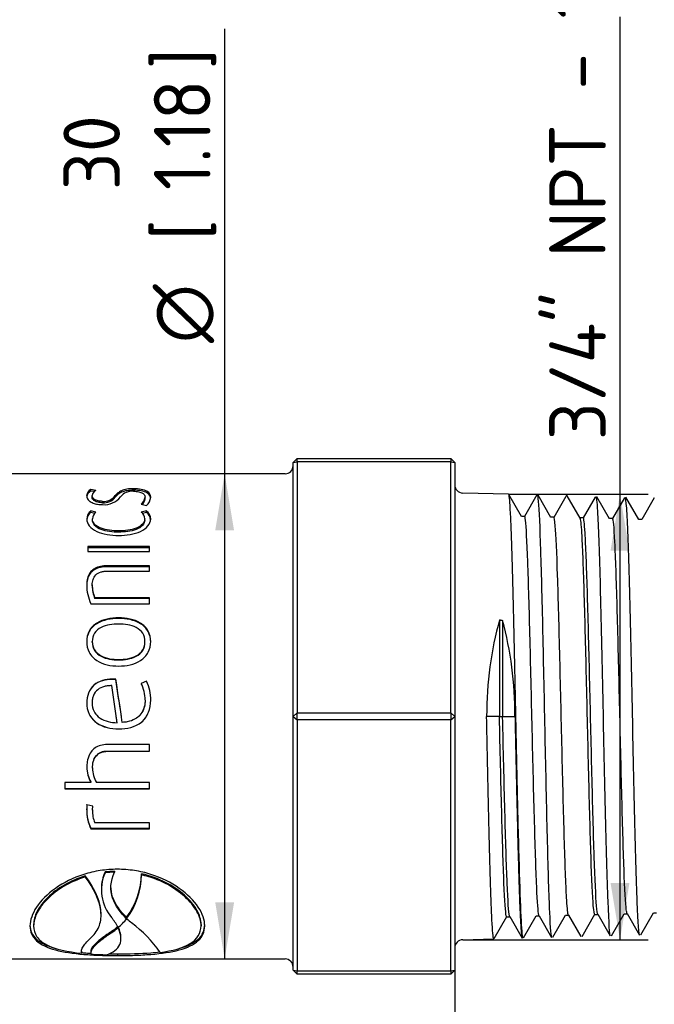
# Paper-space layout 'Sheet2' of a CAD drawing. Header units: millimetres. Extents: x 0 to 296, y -72 to 205.
# Tile 5 of 10: x 117 to 157, y 75 to 136. Entities that reach past the tile are written whole.
import ezdxf
from ezdxf.enums import TextEntityAlignment as Align

# ---------------------------------------------------------------- set-up
doc = ezdxf.new("R2010")
doc.units = ezdxf.units.MM
doc.layers.add('Default', color=7, linetype='Continuous')
doc.layers.add('SRD_NPT', color=7, linetype='Continuous')
doc.styles.add('SEACAD_Solid_Edge_ISO', font='seiso.ttf')
doc.styles.add('SEACAD_Solid_Edge_ISO1_Symbols', font='semeci1.ttf')
doc.dimstyles.new('Rheonics_Publish', dxfattribs={"dimtxt": 3.5, "dimasz": 3.5, "dimexe": 1.75, "dimexo": 0, "dimgap": 0.875, "dimtad": 1, "dimdec": 1, "dimlfac": 1.111111, "dimdsep": 46, "dimtxsty": 'SEACAD_Solid_Edge_ISO', "dimblk1": '_SE_FILLED', "dimblk2": '_SE_FILLED', "dimsah": 1, "dimcen": 1.75, "dimazin": 0, "dimtfac": 0.5, "dimtdec": 3, "dimtmove": 0, "dimatfit": 3, "dimfxl": 1, "dimarcsym": 0})

# ---------------------------------------------------------------- blocks, each defined once
blk = doc.blocks.new('SE4')
at = {"layer": 'SRD_NPT', "color": 7, "linetype": 'Continuous'}
for p, q in [((134.335, 108.982), (134.585, 109.232)), ((134.335, 108.982), (134.585, 109.015)), ((134.335, 93.282), (134.335, 108.982)), ((134.585, 109.232), (144.085, 109.232)), ((134.585, 109.015), (134.585, 109.232)), ((144.085, 109.015), (134.585, 109.015)), ((134.585, 109.015), (134.585, 93.498)), ((144.085, 109.232), (144.085, 109.015)), ((144.085, 109.232), (144.335, 108.982)), ((144.085, 93.498), (144.085, 109.015)), ((144.085, 109.015), (144.335, 108.982)), ((144.335, 108.982), (144.335, 93.282)), ((133.835, 108.282), (111.485, 108.282)), ((121.824, 107.216), (121.824, 107.31)), ((122.136, 107.251), (121.824, 107.31)), ((122.032, 107.177), (121.824, 107.216)), ((124.473, 107.263), (124.473, 107.357)), ((121.902, 106.843), (121.902, 106.934)), ((122.546, 106.488), (122.546, 106.576)), ((123.333, 106.843), (123.333, 106.934)), ((125.175, 106.736), (125.175, 106.826)), ((147.661, 107.02), (144.823, 107.093)), ((148.466, 105.636), (147.674, 107.005)), ((149.412, 106.972), (148.64, 105.635)), ((149.49, 106.955), (149.48, 106.974)), ((150.28, 105.589), (149.49, 106.955)), ((151.2, 106.881), (150.454, 105.589)), ((151.29, 106.927), (151.224, 106.929)), ((152.094, 105.543), (151.294, 106.928)), ((153.019, 106.843), (152.274, 105.554)), ((153.909, 105.497), (153.12, 106.863)), ((154.829, 106.79), (154.089, 105.508)), ((155.723, 105.451), (154.923, 106.836)), ((156.67, 106.787), (155.903, 105.461)), ((121.824, 105.896), (121.824, 105.981)), ((122.135, 105.901), (121.824, 105.981)), ((124.934, 106.405), (125.26, 106.326)), ((125.26, 105.981), (124.941, 105.901)), ((125.26, 105.896), (125.26, 105.981)), ((122.066, 105.834), (121.824, 105.896)), ((121.916, 105.41), (121.916, 105.492)), ((125.26, 105.896), (125.01, 105.834)), ((125.16, 105.41), (125.16, 105.492)), ((148.652, 105.646), (148.46, 105.646)), ((150.466, 105.599), (150.274, 105.599)), ((152.28, 105.554), (152.088, 105.554)), ((154.095, 105.508), (153.903, 105.508)), ((155.909, 105.461), (155.717, 105.461)), ((123.538, 104.672), (123.538, 104.749)), ((125.451, 103.776), (121.633, 103.776)), ((121.633, 103.776), (121.633, 103.473)), ((125.451, 103.706), (121.633, 103.706)), ((125.451, 103.473), (125.451, 103.776)), ((121.633, 103.473), (125.451, 103.473)), ((122.823, 102.535), (122.823, 102.597)), ((125.451, 102.597), (122.823, 102.597)), ((125.451, 102.535), (122.823, 102.535)), ((125.451, 102.266), (125.451, 102.597)), ((122.844, 102.266), (125.451, 102.266)), ((121.909, 101.357), (121.909, 101.411)), ((122.065, 100.567), (122.065, 100.616)), ((125.451, 100.616), (122.065, 100.616)), ((125.451, 100.567), (122.065, 100.567)), ((125.451, 100.249), (125.451, 100.616)), ((121.824, 100.249), (125.451, 100.249)), ((123.538, 99.336), (123.538, 99.376)), ((147.105, 99.249), (147.105, 93.282)), ((147.291, 99.217), (147.291, 93.282)), ((121.909, 97.878), (121.909, 97.908)), ((125.168, 97.878), (125.168, 97.908)), ((123.538, 96.774), (123.538, 96.797)), ((123.141, 95.567), (123.141, 95.583)), ((123.368, 95.576), (123.141, 95.583)), ((123.368, 95.56), (123.141, 95.567)), ((123.368, 95.56), (123.368, 95.576)), ((125.26, 95.463), (124.934, 95.323)), ((125.26, 95.449), (124.934, 95.31)), ((125.26, 95.449), (125.26, 95.463)), ((121.895, 94.112), (121.895, 94.118)), ((125.175, 94.288), (125.175, 94.294)), ((134.335, 93.282), (134.585, 93.498)), ((134.335, 77.582), (134.335, 93.282)), ((134.335, 93.282), (134.585, 93.065)), ((134.585, 93.498), (144.085, 93.498)), ((134.585, 93.065), (134.585, 93.498)), ((144.085, 93.498), (144.085, 93.065)), ((144.085, 93.498), (144.335, 93.282)), ((144.085, 93.065), (144.335, 93.282)), ((144.335, 93.282), (144.335, 77.582)), ((146.306, 93.282), (146.301, 93.282)), ((147.099, 93.282), (146.306, 93.282)), ((147.099, 93.282), (147.291, 93.282)), ((147.291, 93.282), (148.057, 93.282)), ((123.446, 92.888), (123.446, 92.886)), ((144.085, 93.065), (134.585, 93.065)), ((134.585, 93.065), (134.585, 77.548)), ((144.085, 77.548), (144.085, 93.065)), ((123.538, 92.509), (123.538, 92.503)), ((125.451, 91.537), (122.823, 91.537)), ((125.451, 91.123), (125.451, 91.537)), ((122.844, 91.137), (122.844, 91.123)), ((122.844, 91.137), (125.451, 91.137)), ((122.844, 91.123), (125.451, 91.123)), ((121.923, 90.099), (121.923, 90.078)), ((121.817, 89.198), (120.202, 89.198)), ((120.202, 89.198), (120.202, 88.798)), ((121.817, 89.226), (121.817, 89.198)), ((125.451, 89.198), (122.171, 89.198)), ((125.451, 88.798), (125.451, 89.198)), ((120.202, 88.828), (125.451, 88.828)), ((120.202, 88.798), (125.451, 88.798)), ((121.937, 87.736), (121.582, 87.82)), ((121.916, 87.512), (121.934, 87.737)), ((121.916, 87.474), (121.937, 87.736)), ((121.916, 87.512), (121.916, 87.474)), ((125.451, 86.7), (122.065, 86.7)), ((125.451, 86.327), (125.451, 86.7)), ((121.824, 86.373), (121.824, 86.327)), ((121.824, 86.373), (125.451, 86.373)), ((121.824, 86.327), (125.451, 86.327)), ((121.475, 83.419), (121.475, 83.353)), ((123.285, 83.711), (122.7, 83.67)), ((122.7, 83.67), (122.7, 83.606)), ((123.285, 83.647), (122.7, 83.606)), ((123.285, 83.711), (123.285, 83.647)), ((124.963, 83.548), (124.963, 83.483)), ((122.47, 82.631), (122.47, 82.558)), ((122.45, 80.982), (122.45, 81.066)), ((150.396, 79.627), (151.181, 80.987)), ((151.175, 80.987), (151.367, 80.987)), ((151.361, 80.997), (152.134, 79.661)), ((152.212, 79.677), (153.001, 81.044)), ((152.989, 81.034), (153.182, 81.034)), ((153.176, 81.045), (153.948, 79.708)), ((154.024, 79.721), (154.81, 81.081)), ((154.804, 81.081), (154.996, 81.081)), ((154.99, 81.091), (155.762, 79.754)), ((155.84, 79.769), (156.624, 81.126)), ((156.618, 81.126), (156.81, 81.126)), ((118.277, 80.413), (118.277, 80.327)), ((124.035, 80.856), (124.035, 80.772)), ((124.053, 80.879), (124.053, 80.795)), ((124.053, 80.795), (124.053, 80.756)), ((128.643, 80.413), (128.643, 80.327)), ((146.769, 79.538), (147.558, 80.904)), ((147.547, 80.894), (147.738, 80.894)), ((147.733, 80.903), (148.505, 79.566)), ((148.583, 79.584), (149.367, 80.939)), ((149.361, 80.939), (149.553, 80.939)), ((149.547, 80.95), (150.319, 79.613)), ((123.106, 79.994), (123.106, 79.905)), ((123.477, 80.278), (123.477, 80.19)), ((123.484, 80.259), (123.477, 80.19)), ((123.683, 79.535), (123.683, 79.629)), ((144.823, 79.471), (146.754, 79.52)), ((121.26, 78.728), (121.26, 78.63)), ((121.822, 78.783), (121.822, 78.684)), ((123.46, 78.591), (123.46, 78.492)), ((111.485, 78.282), (133.835, 78.282)), ((134.585, 77.332), (134.335, 77.582)), ((134.335, 77.582), (134.585, 77.548)), ((134.585, 77.548), (144.085, 77.548)), ((134.585, 77.332), (134.585, 77.548)), ((144.085, 77.332), (134.585, 77.332)), ((144.085, 77.548), (144.335, 77.582)), ((144.335, 77.582), (144.085, 77.332)), ((144.085, 77.548), (144.085, 77.332))]:
    blk.add_line(p, q, dxfattribs=at)
for centre, radius, start, end in [((133.835, 108.782), 0.5, 270, 0), ((122.016, 106.897), 0.455, 114.9952, 176.83936), ((122.301, 106.884), 0.403, 114.30172, 172.86705), ((124.374, 106.284), 0.922, 84.28213, 141.62855), ((144.835, 107.593), 0.5, 180, 268.53), ((122.612, 107.475), 0.901, 265.81311, 323.08187), ((122.647, 107.65), 1.28, 265.46384, 321.6836), ((122.613, 107.389), 0.904, 265.78883, 322.818), ((124.536, 106.912), 0.644, 308.13748, 352.36643), ((124.54, 106.822), 0.64, 317.01626, 352.23619), ((124.822, 106.873), 0.701, 308.61112, 356.39808), ((122.222, 105.454), 0.66, 127.04789, 178.13593), ((124.873, 105.459), 0.649, 1.38117, 53.43419), ((122.216, 105.372), 0.655, 126.80435, 174.86511), ((122.456, 105.465), 0.541, 126.3556, 177.21085), ((124.626, 105.468), 0.535, 2.48172, 53.95902), ((124.879, 105.378), 0.643, 5.46759, 53.69124), ((124.334, 101.426), 2.772, 180.2979, 205.1194), ((123.934, 101.395), 2.025, 179.5395, 202.61075), ((123.903, 101.34), 1.994, 179.50357, 202.79164), ((-1806.925, -185.832), 1950.389, 8.215893, 8.284076), ((-1370.075, -127.753), 1510.049, 8.402585, 8.504959), ((-1349.479, -126.169), 1489.444, 8.472182, 8.561264), ((123.046, 94.339), 2.129, 358.79829, 27.53918), ((123.065, 94.356), 2.458, 358.22328, 26.76139), ((123.094, 94.349), 2.429, 358.21981, 26.92722), ((-1782.216, -184.109), 1925.688, 8.270287, 8.281618), ((123.551, 90.186), 1.983, 180.92687, 208.97738), ((123.575, 90.165), 2.006, 180.91233, 208.8014), ((123.626, 90.083), 1.703, 180.18363, 211.30693), ((124.171, 87.514), 2.61, 179.03457, 205.91672), ((124.204, 87.475), 2.642, 179.03422, 205.75589), ((123.835, 87.441), 1.919, 179.02856, 202.72322), ((125.083, 82.545), 2.609, 156.01505, 220.72975), ((125.054, 82.617), 2.58, 155.89944, 179.701), ((120.128, 83.706), 4.837, 324.22676, 358.12678), ((120.075, 83.64), 4.891, 324.43031, 358.15669), ((120.439, 78.703), 3.419, 27.06334, 38.74103), ((120.944, 83.179), 3.917, 310.84222, 322.10379), ((127.245, 84.199), 4.695, 227.16445, 231.81275), ((119.742, 74.306), 7.722, 34.52426, 53.43814), ((120.828, 83.363), 4.067, 304.06552, 310.64564), ((120.817, 83.269), 4.069, 304.24398, 310.8372), ((144.835, 78.971), 0.5, 91.47, 180), ((123.327, 101.915), 23.38, 266.38385, 268.73573), ((133.835, 77.782), 0.5, 0, 90)]:
    blk.add_arc(centre, radius, start, end, dxfattribs=at)
for centre, major_axis, ratio, start_param, end_param in [((154.147, 93.282), (0, 13.57), 0.577819, 1.115505, 1.570796), ((140.012, 93.282), (0, 13.933), 0.577414, 4.712389, 5.152454)]:
    blk.add_ellipse(centre, major_axis=major_axis, ratio=ratio, start_param=start_param, end_param=end_param, dxfattribs=at)
for points, knots in [([(121.824, 107.216), (121.733, 107.163), (121.668, 107.103), (121.591, 106.985), (121.571, 106.929), (121.564, 106.871)], [0, 0, 0, 0, 0.5, 0.5, 0.9090435, 0.9090435, 0.9090435, 0.9090435]), ([(124.473, 107.357), (124.401, 107.356), (124.329, 107.355), (124.187, 107.346), (124.119, 107.339), (123.988, 107.318), (123.926, 107.305), (123.814, 107.273), (123.763, 107.254), (123.627, 107.193), (123.557, 107.145), (123.436, 107.043), (123.384, 106.99), (123.333, 106.934)], [0, 0, 0, 0, 0.125, 0.125, 0.25, 0.25, 0.375, 0.375, 0.5, 0.5, 0.75, 0.75, 1, 1, 1, 1]), ([(124.473, 107.263), (124.401, 107.262), (124.33, 107.261), (124.188, 107.252), (124.12, 107.245), (123.99, 107.225), (123.927, 107.212), (123.815, 107.18), (123.765, 107.162), (123.628, 107.101), (123.558, 107.053), (123.436, 106.952), (123.384, 106.898), (123.333, 106.843)], [0, 0, 0, 0, 0.125, 0.125, 0.25, 0.25, 0.375, 0.375, 0.5, 0.5, 0.75, 0.75, 1, 1, 1, 1]), ([(124.466, 107.202), (124.577, 107.2), (124.686, 107.19), (124.877, 107.151), (124.958, 107.12), (125.076, 107.048), (125.115, 107.006), (125.152, 106.941), (125.161, 106.919), (125.172, 106.873), (125.174, 106.85), (125.175, 106.826)], [0, 0, 0, 0, 0.25, 0.25, 0.5, 0.5, 0.75, 0.75, 0.875, 0.875, 1, 1, 1, 1]), ([(125.522, 106.829), (125.516, 106.968), (125.463, 107.098), (125.2, 107.249), (125.081, 107.29), (124.798, 107.344), (124.636, 107.355), (124.473, 107.357)], [0, 0, 0, 0, 0.5, 0.5, 0.75, 0.75, 1, 1, 1, 1]), ([(125.517, 106.792), (125.5, 106.91), (125.44, 107.02), (125.11, 107.206), (124.797, 107.26), (124.473, 107.263)], [0.0648478, 0.0648478, 0.0648478, 0.0648478, 0.5, 0.5, 1, 1, 1, 1]), ([(121.562, 106.922), (121.563, 106.894), (121.565, 106.866), (121.572, 106.838), (121.589, 106.767), (121.631, 106.694), (121.704, 106.626), (121.753, 106.581), (121.817, 106.538), (121.894, 106.501), (121.972, 106.464), (122.066, 106.433), (122.167, 106.412), (122.257, 106.393), (122.356, 106.38), (122.454, 106.376), (122.485, 106.375), (122.515, 106.375), (122.546, 106.374)], [0, 0, 0, 0, 0.113805, 0.113805, 0.113805, 0.399674, 0.399674, 0.399674, 0.588037, 0.588037, 0.588037, 0.778387, 0.778387, 0.778387, 0.94764, 0.94764, 0.94764, 1, 1, 1, 1]), ([(122.546, 106.576), (122.449, 106.578), (122.352, 106.589), (122.182, 106.63), (122.108, 106.661), (121.998, 106.732), (121.96, 106.772), (121.912, 106.853), (121.904, 106.894), (121.902, 106.934)], [0, 0, 0, 0, 0.25, 0.25, 0.5, 0.5, 0.75, 0.75, 1, 1, 1, 1]), ([(122.546, 106.488), (122.449, 106.489), (122.353, 106.5), (122.183, 106.541), (122.109, 106.571), (121.998, 106.642), (121.96, 106.682), (121.912, 106.762), (121.904, 106.803), (121.902, 106.843)], [0, 0, 0, 0, 0.25, 0.25, 0.5, 0.5, 0.75, 0.75, 1, 1, 1, 1]), ([(148.568, 79.568), (148.553, 79.568), (148.537, 79.625), (148.484, 80.017), (148.449, 80.639), (148.373, 82.456), (148.336, 83.665), (148.282, 85.782), (148.262, 86.548), (148.225, 88.13), (148.206, 88.954), (148.151, 91.525), (148.113, 93.335), (148.039, 96.815), (148.003, 98.529), (147.928, 101.581), (147.892, 102.953), (147.836, 104.591), (147.817, 105.078), (147.779, 105.887), (147.761, 106.214), (147.725, 106.711), (147.707, 106.879), (147.682, 106.985), (147.676, 107.002), (147.671, 107.011)], [0.84051354, 0.84051354, 0.84051354, 0.84051354, 0.84375, 0.84375, 0.8515625, 0.8515625, 0.859375, 0.859375, 0.86328125, 0.86328125, 0.8671875, 0.8671875, 0.875, 0.875, 0.8828125, 0.8828125, 0.890625, 0.890625, 0.89453125, 0.89453125, 0.8984375, 0.8984375, 0.90234375, 0.90234375, 0.90349428, 0.90349428, 0.90349428, 0.90349428]), ([(149.428, 106.973), (149.451, 106.972), (149.521, 106.575), (149.637, 103.934), (149.776, 98.327), (149.914, 91.568), (150.051, 85.204), (150.189, 80.695), (150.28, 79.609), (150.326, 79.612), (150.326, 79.612)], [0.10989041, 0.10989041, 0.10989041, 0.10989041, 0.11550276, 0.12672029, 0.13793488, 0.14914655, 0.1603553, 0.17156114, 0.18276409, 0.18276512, 0.18276512, 0.18276512, 0.18276512]), ([(153.056, 106.88), (153.092, 106.877), (153.179, 106.118), (153.318, 102.059), (153.474, 94.945), (153.633, 87.213), (153.793, 81.214), (153.901, 79.703), (153.955, 79.705)], [0.40034872, 0.40034872, 0.40034872, 0.40034872, 0.40883594, 0.42118185, 0.43372222, 0.44645663, 0.45938467, 0.47250513, 0.47250513, 0.47250513, 0.47250513]), ([(154.854, 106.832), (154.885, 106.83), (154.971, 106.195), (155.111, 102.309), (155.276, 94.946), (155.44, 87.102), (155.605, 81.203), (155.715, 79.75), (155.769, 79.752)], [0.54446079, 0.54446079, 0.54446079, 0.54446079, 0.55175972, 0.5647808, 0.57774825, 0.59066208, 0.60352231, 0.61632896, 0.61632896, 0.61632896, 0.61632896]), ([(121.562, 105.475), (121.568, 105.335), (121.614, 105.193), (121.829, 104.926), (121.988, 104.808), (122.566, 104.536), (123.059, 104.477), (123.538, 104.47)], [0, 0, 0, 0, 0.25, 0.25, 0.5, 0.5, 1, 1, 1, 1]), ([(123.538, 104.749), (123.158, 104.753), (122.771, 104.788), (122.288, 104.978), (122.15, 105.064), (121.963, 105.266), (121.921, 105.38), (121.916, 105.492)], [0, 0, 0, 0, 0.5, 0.5, 0.75, 0.75, 1, 1, 1, 1]), ([(123.538, 104.672), (123.159, 104.677), (122.773, 104.71), (122.29, 104.899), (122.151, 104.984), (121.964, 105.185), (121.921, 105.299), (121.916, 105.41)], [0, 0, 0, 0, 0.5, 0.5, 0.75, 0.75, 1, 1, 1, 1]), ([(125.16, 105.492), (125.15, 105.27), (124.948, 105.043), (124.308, 104.789), (123.918, 104.753), (123.538, 104.749)], [0, 0, 0, 0, 0.5, 0.5, 1, 1, 1, 1]), ([(123.538, 104.47), (124.018, 104.477), (124.509, 104.535), (125.284, 104.897), (125.509, 105.194), (125.522, 105.475)], [0, 0, 0, 0, 0.5, 0.5, 1, 1, 1, 1]), ([(125.16, 105.41), (125.15, 105.189), (124.946, 104.964), (124.306, 104.712), (123.917, 104.677), (123.538, 104.672)], [0, 0, 0, 0, 0.5, 0.5, 1, 1, 1, 1]), ([(149.547, 80.95), (149.504, 81.026), (149.46, 81.522), (149.37, 83.345), (149.323, 84.741), (149.228, 88.1), (149.181, 90.06), (149.086, 94.082), (149.039, 96.142), (148.945, 99.879), (148.897, 101.553), (148.803, 104.121), (148.756, 105.013), (148.689, 105.567), (148.671, 105.646), (148.652, 105.646)], [0.87036685, 0.87036685, 0.87036685, 0.87036685, 0.87782649, 0.87782649, 0.88597139, 0.88597139, 0.89411629, 0.89411629, 0.90226119, 0.90226119, 0.91040609, 0.91040609, 0.918551, 0.918551, 0.92181526, 0.92181526, 0.92181526, 0.92181526]), ([(151.361, 80.997), (151.327, 81.057), (151.294, 81.369), (151.213, 82.688), (151.165, 83.922), (151.071, 87.033), (151.024, 88.906), (150.929, 92.856), (150.882, 94.927), (150.787, 98.783), (150.74, 100.563), (150.646, 103.414), (150.598, 104.482), (150.523, 105.421), (150.494, 105.599), (150.466, 105.599)], [0.76611006, 0.76611006, 0.76611006, 0.76611006, 0.77194279, 0.77194279, 0.78008769, 0.78008769, 0.78823259, 0.78823259, 0.79637749, 0.79637749, 0.80452239, 0.80452239, 0.81266729, 0.81266729, 0.81756921, 0.81756921, 0.81756921, 0.81756921]), ([(152.989, 81.034), (152.961, 81.035), (152.933, 81.211), (152.857, 82.139), (152.81, 83.199), (152.716, 86.033), (152.668, 87.804), (152.574, 91.642), (152.527, 93.706), (152.432, 97.642), (152.385, 99.511), (152.291, 102.616), (152.243, 103.848), (152.162, 105.17), (152.128, 105.483), (152.094, 105.543)], [0.66509013, 0.66509013, 0.66509013, 0.66509013, 0.66990169, 0.66990169, 0.67795287, 0.67795287, 0.68600404, 0.68600404, 0.69405522, 0.69405522, 0.7021064, 0.7021064, 0.71015758, 0.71015758, 0.71593959, 0.71593959, 0.71593959, 0.71593959]), ([(153.176, 81.045), (153.151, 81.087), (153.127, 81.258), (153.055, 82.139), (153.008, 83.199), (152.913, 86.033), (152.866, 87.804), (152.772, 91.642), (152.724, 93.706), (152.63, 97.642), (152.583, 99.511), (152.488, 102.616), (152.441, 103.848), (152.356, 105.235), (152.318, 105.553), (152.28, 105.554)], [0.66185704, 0.66185704, 0.66185704, 0.66185704, 0.66605908, 0.66605908, 0.67420398, 0.67420398, 0.68234888, 0.68234888, 0.69049378, 0.69049378, 0.69863868, 0.69863868, 0.70678358, 0.70678358, 0.71331985, 0.71331985, 0.71331985, 0.71331985]), ([(154.99, 81.091), (154.975, 81.116), (154.96, 81.19), (154.898, 81.701), (154.851, 82.579), (154.756, 85.111), (154.709, 86.763), (154.614, 90.454), (154.567, 92.49), (154.473, 96.468), (154.425, 98.407), (154.331, 101.733), (154.284, 103.117), (154.189, 105.005), (154.142, 105.507), (154.095, 105.508), (154.095, 105.508), (154.095, 105.508)], [0.55761158, 0.55761158, 0.55761158, 0.55761158, 0.56017537, 0.56017537, 0.56832027, 0.56832027, 0.57646518, 0.57646518, 0.58461008, 0.58461008, 0.59275498, 0.59275498, 0.60089988, 0.60089988, 0.60904478, 0.60904478, 0.60904582, 0.60904582, 0.60904582, 0.60904582]), ([(122.823, 102.597), (122.756, 102.596), (122.689, 102.594), (122.623, 102.588), (122.489, 102.575), (122.355, 102.548), (122.233, 102.502), (122.127, 102.462), (122.028, 102.407), (121.944, 102.341), (121.861, 102.275), (121.791, 102.197), (121.738, 102.112), (121.661, 101.99), (121.614, 101.853), (121.588, 101.715), (121.569, 101.615), (121.564, 101.513), (121.562, 101.411)], [0, 0, 0, 0, 0.091019, 0.091019, 0.091019, 0.276991, 0.276991, 0.276991, 0.438768, 0.438768, 0.438768, 0.600155, 0.600155, 0.600155, 0.833752, 0.833752, 0.833752, 1, 1, 1, 1]), ([(122.823, 102.535), (122.755, 102.534), (122.688, 102.532), (122.621, 102.526), (122.486, 102.513), (122.35, 102.485), (122.227, 102.438), (122.122, 102.398), (122.023, 102.343), (121.94, 102.277), (121.857, 102.211), (121.787, 102.132), (121.734, 102.048), (121.659, 101.926), (121.612, 101.79), (121.587, 101.652), (121.569, 101.555), (121.564, 101.456), (121.562, 101.357)], [0, 0, 0, 0, 0.092288, 0.092288, 0.092288, 0.28086, 0.28086, 0.28086, 0.443027, 0.443027, 0.443027, 0.604813, 0.604813, 0.604813, 0.837721, 0.837721, 0.837721, 1, 1, 1, 1]), ([(121.909, 101.411), (121.91, 101.467), (121.912, 101.523), (121.928, 101.633), (121.939, 101.686), (121.991, 101.843), (122.048, 101.944), (122.217, 102.11), (122.329, 102.173), (122.515, 102.231), (122.579, 102.245), (122.711, 102.262), (122.777, 102.265), (122.844, 102.266)], [0, 0, 0, 0, 0.125, 0.125, 0.25, 0.25, 0.5, 0.5, 0.75, 0.75, 0.875, 0.875, 1, 1, 1, 1]), ([(123.538, 99.376), (123.062, 99.369), (122.576, 99.294), (121.989, 98.925), (121.822, 98.757), (121.609, 98.361), (121.569, 98.135), (121.562, 97.908)], [0, 0, 0, 0, 0.5, 0.5, 0.75, 0.75, 1, 1, 1, 1]), ([(123.538, 99.336), (123.064, 99.328), (122.579, 99.254), (121.991, 98.889), (121.824, 98.723), (121.609, 98.328), (121.569, 98.104), (121.562, 97.878)], [0, 0, 0, 0, 0.5, 0.5, 0.75, 0.75, 1, 1, 1, 1]), ([(125.522, 97.908), (125.515, 98.136), (125.473, 98.363), (125.258, 98.758), (125.092, 98.925), (124.502, 99.293), (124.014, 99.369), (123.538, 99.376)], [0, 0, 0, 0, 0.25, 0.25, 0.5, 0.5, 1, 1, 1, 1]), ([(125.522, 97.878), (125.515, 98.104), (125.473, 98.331), (125.256, 98.724), (125.089, 98.889), (124.499, 99.254), (124.013, 99.328), (123.538, 99.336)], [0, 0, 0, 0, 0.25, 0.25, 0.5, 0.5, 1, 1, 1, 1]), ([(123.538, 98.992), (123.163, 98.987), (122.783, 98.945), (122.291, 98.691), (122.145, 98.572), (121.952, 98.269), (121.915, 98.089), (121.909, 97.908)], [0, 0, 0, 0, 0.5, 0.5, 0.75, 0.75, 1, 1, 1, 1]), ([(125.168, 97.908), (125.162, 98.088), (125.125, 98.266), (124.932, 98.571), (124.787, 98.69), (124.298, 98.944), (123.913, 98.987), (123.538, 98.992)], [0, 0, 0, 0, 0.25, 0.25, 0.5, 0.5, 1, 1, 1, 1]), ([(121.562, 97.908), (121.569, 97.681), (121.61, 97.45), (121.823, 97.043), (121.988, 96.869), (122.576, 96.48), (123.063, 96.398), (123.538, 96.39)], [0, 0, 0, 0, 0.25, 0.25, 0.5, 0.5, 1, 1, 1, 1]), ([(121.909, 97.908), (121.915, 97.729), (121.951, 97.548), (122.144, 97.236), (122.29, 97.113), (122.779, 96.849), (123.163, 96.802), (123.538, 96.797)], [0, 0, 0, 0, 0.25, 0.25, 0.5, 0.5, 1, 1, 1, 1]), ([(121.909, 97.878), (121.915, 97.699), (121.952, 97.518), (122.146, 97.208), (122.292, 97.086), (122.781, 96.825), (123.164, 96.779), (123.538, 96.774)], [0, 0, 0, 0, 0.25, 0.25, 0.5, 0.5, 1, 1, 1, 1]), ([(123.538, 96.797), (123.913, 96.802), (124.293, 96.847), (124.786, 97.112), (124.931, 97.235), (125.124, 97.546), (125.162, 97.728), (125.168, 97.908)], [0, 0, 0, 0, 0.5, 0.5, 0.75, 0.75, 1, 1, 1, 1]), ([(123.538, 96.39), (124.015, 96.398), (124.501, 96.48), (125.091, 96.868), (125.259, 97.044), (125.474, 97.452), (125.515, 97.681), (125.522, 97.908)], [0, 0, 0, 0, 0.5, 0.5, 0.75, 0.75, 1, 1, 1, 1]), ([(123.538, 96.774), (123.912, 96.779), (124.29, 96.823), (124.784, 97.085), (124.93, 97.207), (125.123, 97.515), (125.162, 97.698), (125.168, 97.878)], [0, 0, 0, 0, 0.5, 0.5, 0.75, 0.75, 1, 1, 1, 1]), ([(123.141, 95.583), (122.732, 95.574), (122.313, 95.482), (121.703, 94.943), (121.571, 94.526), (121.562, 94.118)], [0, 0, 0, 0, 0.5, 0.5, 1, 1, 1, 1]), ([(123.141, 95.567), (122.733, 95.559), (122.316, 95.468), (121.704, 94.935), (121.571, 94.519), (121.562, 94.112)], [0, 0, 0, 0, 0.5, 0.5, 1, 1, 1, 1]), ([(123.113, 95.183), (123.036, 95.181), (122.959, 95.178), (122.807, 95.16), (122.732, 95.147), (122.512, 95.09), (122.368, 95.027), (122.128, 94.839), (122.033, 94.711), (121.946, 94.497), (121.926, 94.424), (121.9, 94.272), (121.896, 94.195), (121.895, 94.118)], [0, 0, 0, 0, 0.125, 0.125, 0.25, 0.25, 0.5, 0.5, 0.75, 0.75, 0.875, 0.875, 1, 1, 1, 1]), ([(121.562, 94.118), (121.569, 93.877), (121.609, 93.639), (121.822, 93.206), (121.984, 93.023), (122.566, 92.605), (123.058, 92.512), (123.538, 92.503)], [0, 0, 0, 0, 0.25, 0.25, 0.5, 0.5, 1, 1, 1, 1]), ([(121.895, 94.118), (121.9, 93.932), (121.934, 93.747), (122.107, 93.417), (122.238, 93.28), (122.697, 92.97), (123.075, 92.9), (123.446, 92.886)], [0, 0, 0, 0, 0.25, 0.25, 0.5, 0.5, 1, 1, 1, 1]), ([(121.895, 94.112), (121.9, 93.927), (121.934, 93.743), (122.081, 93.466), (122.161, 93.367), (122.255, 93.283)], [0, 0, 0, 0, 0.25, 0.25, 0.4210409, 0.4210409, 0.4210409, 0.4210409]), ([(123.538, 92.503), (124.044, 92.513), (124.564, 92.607), (125.151, 93.091), (125.3, 93.303), (125.484, 93.772), (125.516, 94.027), (125.522, 94.28)], [0, 0, 0, 0, 0.5, 0.5, 0.75, 0.75, 1, 1, 1, 1]), ([(125.175, 94.294), (125.173, 94.228), (125.171, 94.161), (125.164, 94.095), (125.15, 93.961), (125.12, 93.828), (125.069, 93.703), (125.02, 93.582), (124.952, 93.466), (124.866, 93.368), (124.779, 93.27), (124.675, 93.185), (124.561, 93.12), (124.412, 93.035), (124.245, 92.979), (124.077, 92.946), (123.974, 92.926), (123.869, 92.915), (123.765, 92.907)], [0, 0, 0, 0, 0.089577, 0.089577, 0.089577, 0.271647, 0.271647, 0.271647, 0.448932, 0.448932, 0.448932, 0.626257, 0.626257, 0.626257, 0.859087, 0.859087, 0.859087, 1, 1, 1, 1]), ([(125.175, 94.288), (125.173, 94.22), (125.171, 94.153), (125.164, 94.086), (125.149, 93.951), (125.118, 93.816), (125.066, 93.691), (125.016, 93.571), (124.946, 93.457), (124.86, 93.361), (124.835, 93.333), (124.809, 93.307), (124.781, 93.281)], [0, 0, 0, 0, 0.0907907, 0.0907907, 0.0907907, 0.2754424, 0.2754424, 0.2754424, 0.4517709, 0.4517709, 0.4517709, 0.502269, 0.502269, 0.502269, 0.502269]), ([(121.796, 93.282), (121.897, 93.127), (122.029, 92.992), (122.57, 92.608), (123.06, 92.517), (123.538, 92.509)], [0.3049604, 0.3049604, 0.3049604, 0.3049604, 0.5, 0.5, 1, 1, 1, 1]), ([(123.538, 92.509), (124.042, 92.518), (124.561, 92.61), (125.075, 93.03), (125.179, 93.149), (125.263, 93.282)], [0, 0, 0, 0, 0.5, 0.5, 0.6563151, 0.6563151, 0.6563151, 0.6563151]), ([(146.754, 79.52), (146.751, 79.52), (146.747, 79.523), (146.708, 79.587), (146.669, 79.988), (146.614, 81.06), (146.597, 81.491), (146.56, 82.498), (146.54, 83.079), (146.484, 84.972), (146.449, 86.485), (146.374, 89.735), (146.338, 91.503), (146.301, 93.282)], [0.96806515, 0.96806515, 0.96806515, 0.96806515, 0.96875, 0.96875, 0.9765625, 0.9765625, 0.98046875, 0.98046875, 0.984375, 0.984375, 0.9921875, 0.9921875, 1, 1, 1, 1]), ([(147.547, 80.894), (147.537, 80.893), (147.528, 80.913), (147.471, 81.149), (147.424, 81.852), (147.329, 84.103), (147.282, 85.65), (147.188, 89.226), (147.141, 91.252), (147.093, 93.282)], [0.97424734, 0.97424734, 0.97424734, 0.97424734, 0.97584646, 0.97584646, 0.98389764, 0.98389764, 0.99194882, 0.99194882, 1, 1, 1, 1]), ([(147.733, 80.903), (147.727, 80.912), (147.722, 80.929), (147.669, 81.149), (147.622, 81.852), (147.527, 84.103), (147.48, 85.65), (147.385, 89.226), (147.338, 91.252), (147.291, 93.282)], [0.97460949, 0.97460949, 0.97460949, 0.97460949, 0.9755653, 0.9755653, 0.9837102, 0.9837102, 0.9918551, 0.9918551, 1, 1, 1, 1]), ([(148.057, 93.282), (148.066, 92.898), (148.081, 92.141), (148.105, 91.03), (148.128, 89.964), (148.15, 88.949), (148.172, 87.989), (148.193, 87.086), (148.213, 86.243), (148.232, 85.461), (148.251, 84.74), (148.27, 84.078), (148.287, 83.476), (148.304, 82.93), (148.32, 82.439), (148.336, 82.001), (148.351, 81.612), (148.365, 81.27), (148.379, 80.971), (148.392, 80.712), (148.404, 80.489), (148.416, 80.3), (148.427, 80.141), (148.437, 80.009), (148.447, 79.901), (148.456, 79.814), (148.464, 79.744), (148.472, 79.69), (148.479, 79.65), (148.485, 79.619), (148.491, 79.598), (148.496, 79.584), (148.5, 79.575), (148.504, 79.569), (148.507, 79.566), (148.51, 79.565), (148.511, 79.565), (148.512, 79.565), (148.512, 79.565)], [0, 0, 0, 0, 0.00196998, 0.00388606, 0.00574823, 0.0075565, 0.00931087, 0.01101136, 0.01265796, 0.01425067, 0.01578951, 0.01727447, 0.01870555, 0.02008277, 0.02140613, 0.02267562, 0.02389126, 0.02505303, 0.02616096, 0.02721503, 0.02821526, 0.02916164, 0.03005417, 0.03089287, 0.03167772, 0.03240874, 0.03308593, 0.03370927, 0.03427879, 0.03479448, 0.03525633, 0.03566436, 0.03601856, 0.03631893, 0.03656548, 0.0367582, 0.03689709, 0.03689809, 0.03689809, 0.03689809, 0.03689809]), ([(122.823, 91.537), (122.756, 91.536), (122.689, 91.534), (122.623, 91.526), (122.489, 91.509), (122.355, 91.474), (122.233, 91.416), (122.127, 91.365), (122.028, 91.297), (121.945, 91.214), (121.862, 91.132), (121.792, 91.034), (121.739, 90.931), (121.665, 90.785), (121.618, 90.625), (121.593, 90.464), (121.576, 90.355), (121.571, 90.244), (121.569, 90.133)], [0, 0, 0, 0, 0.092647, 0.092647, 0.092647, 0.281975, 0.281975, 0.281975, 0.446868, 0.446868, 0.446868, 0.611338, 0.611338, 0.611338, 0.84283, 0.84283, 0.84283, 1, 1, 1, 1]), ([(121.923, 90.099), (121.925, 90.229), (121.936, 90.36), (122.001, 90.611), (122.055, 90.734), (122.218, 90.94), (122.329, 91.021), (122.515, 91.094), (122.579, 91.111), (122.71, 91.133), (122.777, 91.136), (122.844, 91.137)], [0, 0, 0, 0, 0.25, 0.25, 0.5, 0.5, 0.75, 0.75, 0.875, 0.875, 1, 1, 1, 1]), ([(121.923, 90.078), (121.925, 90.208), (121.936, 90.34), (122, 90.592), (122.054, 90.715), (122.217, 90.923), (122.328, 91.005), (122.514, 91.079), (122.578, 91.096), (122.71, 91.118), (122.777, 91.122), (122.844, 91.123)], [0, 0, 0, 0, 0.25, 0.25, 0.5, 0.5, 0.75, 0.75, 0.875, 0.875, 1, 1, 1, 1]), ([(121.582, 87.82), (121.582, 87.822), (121.582, 87.823), (121.581, 87.825), (121.581, 87.825), (121.581, 87.826), (121.581, 87.826), (121.581, 87.826), (121.58, 87.827), (121.58, 87.827), (121.58, 87.827), (121.58, 87.827), (121.58, 87.827), (121.58, 87.827), (121.58, 87.827), (121.58, 87.827), (121.58, 87.827), (121.579, 87.827), (121.579, 87.827), (121.579, 87.827), (121.579, 87.827), (121.579, 87.827), (121.579, 87.827), (121.579, 87.827), (121.579, 87.827), (121.579, 87.827), (121.579, 87.827), (121.578, 87.827), (121.578, 87.826), (121.578, 87.826), (121.577, 87.825), (121.576, 87.822), (121.576, 87.819), (121.575, 87.816), (121.573, 87.805), (121.572, 87.793), (121.571, 87.781), (121.566, 87.733), (121.565, 87.685), (121.563, 87.638), (121.562, 87.598), (121.562, 87.559), (121.562, 87.519)], [0, 0, 0, 0, 0.015795, 0.015795, 0.015795, 0.020072, 0.020072, 0.020072, 0.022153, 0.022153, 0.022153, 0.023692, 0.023692, 0.023692, 0.024524, 0.024524, 0.024524, 0.025231, 0.025231, 0.025231, 0.02594, 0.02594, 0.02594, 0.026888, 0.026888, 0.026888, 0.028621, 0.028621, 0.028621, 0.034554, 0.034554, 0.034554, 0.062903, 0.062903, 0.062903, 0.175625, 0.175625, 0.175625, 0.625653, 0.625653, 0.625653, 1, 1, 1, 1]), ([(123.46, 83.829), (123.105, 83.821), (122.75, 83.802), (122.052, 83.694), (121.709, 83.614), (120.726, 83.302), (120.124, 82.997), (119.13, 82.293), (118.729, 81.889), (118.188, 81.082), (118.071, 80.684), (118.05, 80.327)], [0, 0, 0, 0, 0.125, 0.125, 0.25, 0.25, 0.5, 0.5, 0.75, 0.75, 1, 1, 1, 1]), ([(121.475, 83.419), (121.009, 83.266), (120.563, 83.077), (119.782, 82.622), (119.437, 82.36), (118.869, 81.805), (118.648, 81.515), (118.353, 80.95), (118.288, 80.669), (118.277, 80.413)], [0, 0, 0, 0, 0.25, 0.25, 0.5, 0.5, 0.75, 0.75, 1, 1, 1, 1]), ([(122.45, 81.065), (122.45, 81.155), (122.445, 81.246), (122.357, 81.988), (122.012, 82.709), (121.475, 83.419)], [0.4276921, 0.4276921, 0.4276921, 0.4276921, 0.5, 0.5, 1, 1, 1, 1]), ([(124.035, 80.772), (123.657, 81.136), (123.331, 81.559), (123.007, 82.532), (123.017, 83.098), (123.285, 83.647)], [0, 0, 0, 0, 0.5, 0.5, 1, 1, 1, 1]), ([(128.87, 80.327), (128.86, 80.506), (128.837, 80.695), (128.696, 81.088), (128.593, 81.29), (128.189, 81.891), (127.788, 82.295), (126.794, 82.999), (126.189, 83.304), (125.208, 83.615), (124.867, 83.694), (124.17, 83.802), (123.815, 83.821), (123.46, 83.829)], [0, 0, 0, 0, 0.125, 0.125, 0.25, 0.25, 0.5, 0.5, 0.75, 0.75, 0.875, 0.875, 1, 1, 1, 1]), ([(128.643, 80.413), (128.63, 80.692), (128.553, 80.999), (128.205, 81.614), (127.944, 81.931), (127.288, 82.516), (126.886, 82.791), (125.992, 83.244), (125.488, 83.418), (124.963, 83.548)], [0, 0, 0, 0, 0.25, 0.25, 0.5, 0.5, 0.75, 0.75, 1, 1, 1, 1]), ([(128.643, 80.327), (128.63, 80.606), (128.555, 80.911), (128.211, 81.528), (127.952, 81.846), (127.3, 82.435), (126.898, 82.713), (125.996, 83.176), (125.488, 83.352), (124.963, 83.483)], [0, 0, 0, 0, 0.25, 0.25, 0.5, 0.5, 0.75, 0.75, 1, 1, 1, 1]), ([(121.475, 83.353), (121.007, 83.198), (120.561, 83.008), (119.78, 82.548), (119.432, 82.282), (118.869, 81.728), (118.647, 81.433), (118.353, 80.865), (118.288, 80.585), (118.277, 80.327)], [0, 0, 0, 0, 0.25, 0.25, 0.5, 0.5, 0.75, 0.75, 1, 1, 1, 1]), ([(121.871, 79.637), (122.083, 79.848), (122.255, 80.088), (122.445, 80.633), (122.472, 80.939), (122.356, 81.908), (122.013, 82.637), (121.475, 83.353)], [0, 0, 0, 0, 0.25, 0.25, 0.5, 0.5, 1, 1, 1, 1]), ([(124.035, 80.856), (123.657, 81.217), (123.333, 81.632), (123.099, 82.328), (123.061, 82.554), (123.063, 82.787)], [0, 0, 0, 0, 0.5, 0.5, 0.7173607, 0.7173607, 0.7173607, 0.7173607]), ([(127.353, 78.954), (127.82, 79.086), (128.198, 79.266), (128.593, 79.625), (128.697, 79.765), (128.836, 80.069), (128.86, 80.235), (128.87, 80.413)], [0.5124283, 0.5124283, 0.5124283, 0.5124283, 0.75, 0.75, 0.875, 0.875, 1, 1, 1, 1]), ([(118.05, 80.327), (118.06, 80.148), (118.084, 79.98), (118.224, 79.672), (118.326, 79.535), (118.73, 79.164), (119.128, 78.977), (120.128, 78.705), (120.729, 78.62), (121.712, 78.54), (122.054, 78.522), (122.75, 78.498), (123.106, 78.494), (123.46, 78.492)], [0, 0, 0, 0, 0.125, 0.125, 0.25, 0.25, 0.5, 0.5, 0.75, 0.75, 0.875, 0.875, 1, 1, 1, 1]), ([(118.054, 80.355), (118.066, 80.198), (118.092, 80.05), (118.226, 79.759), (118.331, 79.62), (118.727, 79.264), (119.101, 79.087), (119.561, 78.956)], [0.0136915, 0.0136915, 0.0136915, 0.0136915, 0.125, 0.125, 0.25, 0.25, 0.4853892, 0.4853892, 0.4853892, 0.4853892]), ([(118.277, 80.327), (118.287, 80.079), (118.348, 79.852), (118.622, 79.461), (118.826, 79.294), (119.616, 78.879), (120.381, 78.723), (121.26, 78.63)], [0, 0, 0, 0, 0.25, 0.25, 0.5, 0.5, 1, 1, 1, 1]), ([(123.106, 79.905), (123.007, 79.837), (122.909, 79.77), (122.724, 79.638), (122.636, 79.574), (122.386, 79.383), (122.239, 79.261), (122.002, 79.034), (121.913, 78.929), (121.839, 78.785), (121.824, 78.74), (121.821, 78.676), (121.823, 78.656), (121.832, 78.617), (121.842, 78.599), (121.853, 78.581)], [0, 0, 0, 0, 0.125, 0.125, 0.25, 0.25, 0.5, 0.5, 0.75, 0.75, 0.875, 0.875, 0.9375, 0.9375, 1, 1, 1, 1]), ([(123.106, 79.994), (123.007, 79.926), (122.909, 79.86), (122.724, 79.729), (122.636, 79.665), (122.386, 79.476), (122.239, 79.355), (122.002, 79.128), (121.913, 79.024), (121.839, 78.883), (121.825, 78.838), (121.822, 78.791), (121.822, 78.787), (121.822, 78.782)], [0, 0, 0, 0, 0.125, 0.125, 0.25, 0.25, 0.5, 0.5, 0.75, 0.75, 0.875, 0.875, 0.8881963, 0.8881963, 0.8881963, 0.8881963]), ([(122.811, 78.54), (123.01, 78.609), (123.179, 78.696), (123.448, 78.905), (123.548, 79.027), (123.671, 79.308), (123.695, 79.47), (123.669, 79.734), (123.65, 79.825), (123.594, 80.015), (123.551, 80.113), (123.506, 80.215)], [0, 0, 0, 0, 0.25, 0.25, 0.5, 0.5, 0.75, 0.75, 0.875, 0.875, 1, 1, 1, 1]), ([(123.46, 78.492), (123.816, 78.494), (124.171, 78.498), (124.869, 78.522), (125.212, 78.54), (126.194, 78.62), (126.797, 78.706), (127.79, 78.977), (128.191, 79.164), (128.732, 79.662), (128.85, 79.97), (128.87, 80.327)], [0, 0, 0, 0, 0.125, 0.125, 0.25, 0.25, 0.5, 0.5, 0.75, 0.75, 1, 1, 1, 1]), ([(126.105, 78.682), (126.868, 78.791), (127.518, 78.959), (128.41, 79.504), (128.626, 79.874), (128.643, 80.327)], [0, 0, 0, 0, 0.5, 0.5, 1, 1, 1, 1]), ([(121.26, 78.63), (121.249, 78.659), (121.239, 78.691), (121.235, 78.757), (121.24, 78.792), (121.267, 78.901), (121.305, 78.98), (121.416, 79.15), (121.488, 79.241), (121.66, 79.433), (121.762, 79.533), (121.871, 79.637)], [0, 0, 0, 0, 0.125, 0.125, 0.25, 0.25, 0.5, 0.5, 0.75, 0.75, 1, 1, 1, 1]), ([(121.256, 78.676), (121.303, 78.672), (121.349, 78.668), (121.539, 78.653), (121.685, 78.643), (121.834, 78.634)], [0.73197237, 0.73197237, 0.73197237, 0.73197237, 0.75, 0.75, 0.8050393, 0.8050393, 0.8050393, 0.8050393]), ([(123.46, 78.591), (124.171, 78.594), (124.878, 78.612), (125.718, 78.679), (125.904, 78.697), (126.083, 78.718)], [0, 0, 0, 0, 0.25, 0.25, 0.3228683, 0.3228683, 0.3228683, 0.3228683])]:
    blk.add_open_spline(points, degree=3, knots=knots, dxfattribs=at)
for points, degree in [([(147.105, 99.249), (147.198, 99.233), (147.291, 99.217)], 2), ([(123.679, 79.629), (123.676, 79.813), (123.626, 80.017), (123.534, 80.236)], 3), ([(121.26, 78.728), (121.253, 78.747), (121.246, 78.768), (121.241, 78.789)], 3), ([(122.946, 78.595), (123.117, 78.593), (123.288, 78.592), (123.46, 78.591)], 3)]:
    blk.add_open_spline(points, degree=degree, dxfattribs=at)
blk = doc.blocks.new('DMBLK19')
at = {"layer": 'Default', "linetype": 'Continuous'}
for points in [[(147.835, 60.469), (147.835, 61.635), (144.335, 61.052)], [(161.835, 60.469), (165.335, 61.052), (161.835, 61.635)]]:
    blk.add_hatch(color=7, dxfattribs=at).paths.add_polyline_path(points)
at = {"layer": 'Default', "color": 7, "linetype": 'Continuous'}
for p, q in [((165.335, 82.004), (165.335, 59.302)), ((144.335, 77.582), (144.335, 59.302)), ((144.335, 61.052), (165.335, 61.052))]:
    blk.add_line(p, q, dxfattribs=at)
at = {"layer": 'Default', "color": 7, "linetype": 'Continuous', "style": 'SEACAD_Solid_Edge_ISO'}
for s, p in [('21', (151.494, 71.027)), ('[', (148.392, 65.427)), ('0.83', (151.494, 65.427)), (']', (160.006, 65.427))]:
    blk.add_text(s, height=3.5, dxfattribs=at).set_placement(p, align=Align.TOP_LEFT)
blk = doc.blocks.new('_SE_FILLED')
at = {"color": 0}
blk.add_line((0, 0), (-1, 0), dxfattribs=at)
blk.add_solid([(0, 0), (-1, -0.1665), (-1, 0.1665), (0, 0)], dxfattribs=at)
blk = doc.blocks.new('DMBLK20')
at = {"layer": 'Default', "linetype": 'Continuous'}
for points in [[(129.514, 104.782), (130.681, 104.782), (130.097, 108.282)], [(129.514, 81.782), (130.097, 78.282), (130.681, 81.782)]]:
    blk.add_hatch(color=7, dxfattribs=at).paths.add_polyline_path(points)
at = {"layer": 'Default', "color": 7, "linetype": 'Continuous'}
blk.add_line((130.097, 135.795), (130.097, 78.282), dxfattribs=at)
for s, style, p in [('1.18', 'SEACAD_Solid_Edge_ISO', (125.722, 125.82)), (']', 'SEACAD_Solid_Edge_ISO', (125.722, 133.297)), ('30', 'SEACAD_Solid_Edge_ISO', (120.122, 125.82)), ('[', 'SEACAD_Solid_Edge_ISO', (125.722, 122.717)), ('O', 'SEACAD_Solid_Edge_ISO1_Symbols', (125.722, 116.37))]:
    blk.add_text(s, height=3.5, rotation=90, dxfattribs=dict(at, style=style)).set_placement(p, align=Align.TOP_LEFT)
blk = doc.blocks.new('DMBLK24')
at = {"layer": 'Default', "linetype": 'Continuous'}
for points in [[(155.136, 103.52), (154.553, 107.02), (153.97, 103.52)], [(155.136, 82.971), (153.97, 82.971), (154.553, 79.471)]]:
    blk.add_hatch(color=7, dxfattribs=at).paths.add_polyline_path(points)
at = {"layer": 'Default', "color": 7, "linetype": 'Continuous'}
for p, q in [((154.553, 136.547), (154.553, 79.471)), ((147.661, 107.02), (156.303, 107.02)), ((144.823, 79.471), (156.303, 79.471))]:
    blk.add_line(p, q, dxfattribs=at)
at = {"layer": 'Default', "color": 7, "linetype": 'Continuous', "style": 'SEACAD_Solid_Edge_ISO'}
blk.add_text('3/4" NPT - 14', height=3.5, rotation=90, dxfattribs=at).set_placement((150.178, 110.361), align=Align.TOP_LEFT)
blk = doc.blocks.new('DMBLK26')
at = {"layer": 'Default', "linetype": 'Continuous'}
for points in [[(44.985, 45.318), (44.985, 46.485), (41.485, 45.901)], [(211.835, 45.318), (215.335, 45.901), (211.835, 46.485)]]:
    blk.add_hatch(color=7, dxfattribs=at).paths.add_polyline_path(points)
at = {"layer": 'Default', "color": 7, "linetype": 'Continuous'}
for p, q in [((215.335, 91.032), (215.335, 44.151)), ((41.485, 77.482), (41.485, 44.151)), ((41.485, 45.901), (215.335, 45.901))]:
    blk.add_line(p, q, dxfattribs=at)
at = {"layer": 'Default', "color": 7, "linetype": 'Continuous', "style": 'SEACAD_Solid_Edge_ISO'}
for s, p in [('174', (124.91, 55.876)), ('[', (121.808, 50.276)), (']', (133.74, 50.276)), ('6.84', (124.91, 50.276))]:
    blk.add_text(s, height=3.5, dxfattribs=at).set_placement(p, align=Align.TOP_LEFT)

psp = doc.layouts.new('Sheet2')

# ---------------------------------------------------------------- block references
at = {"layer": 'Default'}
psp.add_blockref('SE4', (0, 0), dxfattribs=at)

# ---------------------------------------------------------------- dimensions: what is measured, and where the dimension line sits
at = {"layer": 'Default', "color": 7, "linetype": 'Continuous'}
for base, p1, p2, angle, text, picture, middle, dimtype in [((154.553, 79.471), (147.661, 107.02), (144.823, 79.471), 90, '\\A1;3/4" NPT - 14 {}', 'DMBLK24', (154.553, 109.136), 160), ((130.097, 108.282), (133.835, 108.282), (133.835, 78.282), 270, '\\A1;%%C <> ', 'DMBLK20', (130.097, 115.145), 161)]:
    dim = psp.add_linear_dim(base=base, p1=p1, p2=p2, angle=angle, text=text, dimstyle='Rheonics_Publish', override={"dimlfac": 1, "dimpost": '\\X'}, dxfattribs=at)
    dim.commit()
    dim.dimension.update_dxf_attribs({"geometry": picture, "text_midpoint": middle, "dimtype": dimtype})
for base, p1, p2, override, picture, middle in [((215.335, 45.901), (41.485, 77.482), (215.335, 91.032), {"dimdec": 0, "dimlfac": 1, "dimpost": '\\X'}, 'DMBLK26', (128.41, 45.901)), ((165.335, 61.052), (144.335, 77.582), (165.335, 82.004), {"dimlfac": 1, "dimpost": '\\X'}, 'DMBLK19', (154.835, 61.052))]:
    dim = psp.add_linear_dim(base=base, p1=p1, p2=p2, text='\\A1;<> ', dimstyle='Rheonics_Publish', override=override, dxfattribs=at)
    dim.commit()
    dim.dimension.update_dxf_attribs({"geometry": picture, "text_midpoint": middle, "dimtype": 160})

doc.saveas('drawing.dxf')
